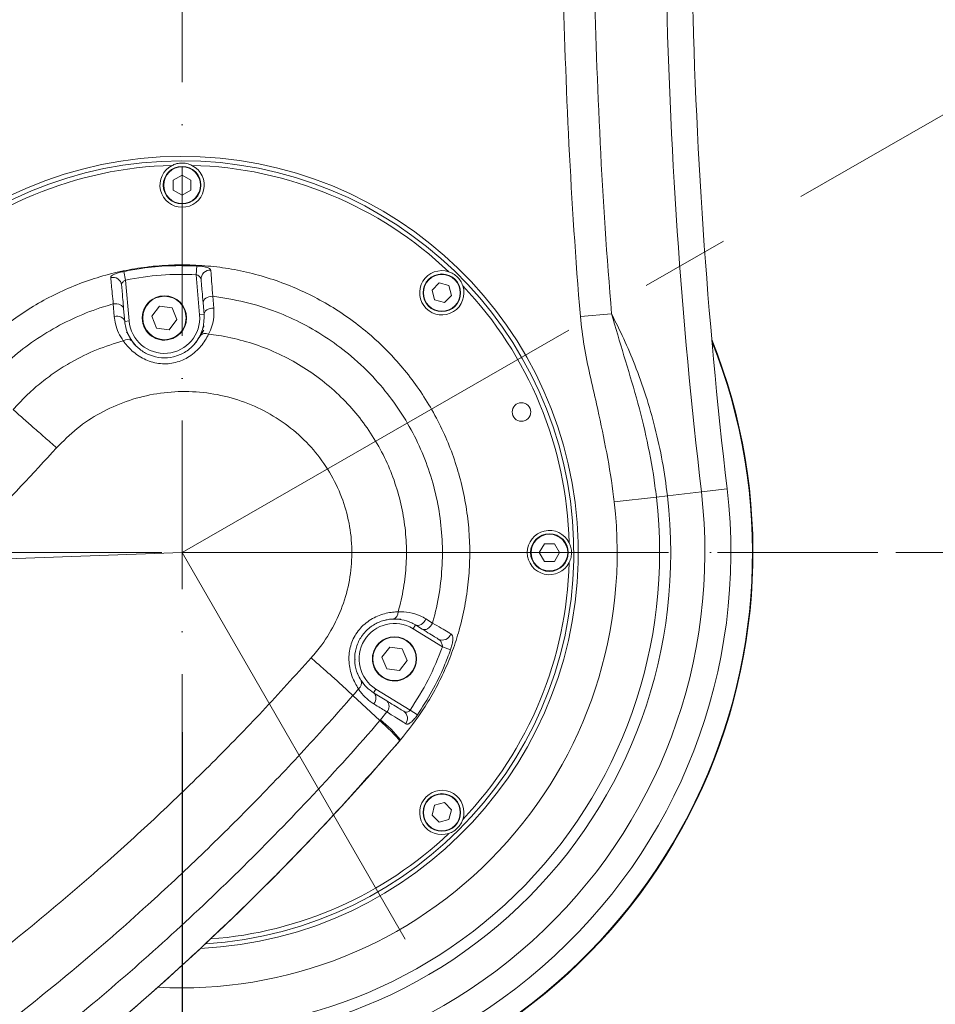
# Model space of a CAD drawing. Header units: millimetres. Extents: x 19214 to 26510, y -7957 to -532.
# Tile 127 of 150: x 22081 to 22288, y -2920 to -2697. Entities that reach past the tile are written whole.
import ezdxf

# ---------------------------------------------------------------- set-up
doc = ezdxf.new("R2010")
doc.units = ezdxf.units.MM
doc.header["$LTSCALE"] = 0.3175
doc.linetypes.add('ACAD_ISO10W100', pattern=[18, 12, -3, 0, -3])
doc.linetypes.add('CENTER', pattern=[50.8, 31.75, -6.35, 6.35, -6.35])
for name, color, linetype, lineweight in [('1轮廓实线层', 7, 'Continuous', 18), ('7标注层', 4, 'Continuous', 13), ('cen', 2, 'CENTER', 18), ('中心线', 4, 'ACAD_ISO10W100', 20)]:
    doc.layers.add(name, color=color, linetype=linetype, lineweight=lineweight)
doc.styles.add('标准汉字', font='gbenor.shx', dxfattribs={"bigfont": 'gbcbig.shx'})
doc.dimstyles.new('M1：18', dxfattribs={"dimscale": 18, "dimtxt": 3.5, "dimasz": 2.5, "dimexe": 2, "dimexo": 0, "dimgap": 1.5, "dimtad": 1, "dimdec": 1, "dimdsep": 46, "dimtxsty": '标准汉字', "dimcen": 5, "dimdle": 5, "dimclrd": 1, "dimclre": 1, "dimclrt": 256, "dimadec": 4, "dimazin": 2, "dimtfac": 1, "dimtdec": 1, "dimtmove": 0, "dimatfit": 3, "dimfxl": 1, "dimtolj": 1, "dimarcsym": 0})

# ---------------------------------------------------------------- blocks, each defined once
blk = doc.blocks.new('*D23')
at = {"layer": '7标注层', "color": 1, "lineweight": -2, "ltscale": 10, "transparency": 16777216}
for p, q in [((22118.02, -2008.55), (22118.02, -1561.34)), ((22311.04, -2053.51), (22636.23, -1996.17))]:
    blk.add_line(p, q, dxfattribs=at)
blk.add_arc((22118.02, -2087.55), 490.21, 15.2614, 84.7386, dxfattribs=at)
at = {"layer": '7标注层', "color": 1, "transparency": 16777216}
for points in [[(22163.31, -1591.91), (22162.62, -1606.89), (22118.02, -1597.34)], [(22583.62, -1960.15), (22598.26, -1956.87), (22600.78, -2002.42)]]:
    blk.add_solid(points, dxfattribs=at)
at = {"layer": 'Defpoints', "color": 0, "transparency": 16777216}
for p in [(22511.23, -1794.81), (22118.02, -2008.55), (22311.04, -2053.51), (22118.02, -2087.55), (22118.02, -2883.07)]:
    blk.add_point(p, dxfattribs=at)
at = {"layer": '7标注层', "transparency": 16777216, "insert": (22291.37, -1566.94), "char_height": 63, "attachment_point": 5, "rotation": 341.5828, "style": '标准汉字'}
blk.add_mtext('\\A1;80%%d', dxfattribs=at)
blk = doc.blocks.new('*D24')
at = {"layer": '7标注层', "color": 1, "lineweight": -2, "ltscale": 10, "transparency": 16777216}
for p, q in [((22118.02, -2008.55), (22118.02, -1561.67)), ((21984.33, -2246.86), (21779.99, -2490.39))]:
    blk.add_line(p, q, dxfattribs=at)
blk.add_arc((22118.02, -2087.55), 489.88, 95.265, 224.735, dxfattribs=at)
at = {"layer": '7标注层', "color": 1, "transparency": 16777216}
for points in [[(22073.41, -1607.23), (22072.72, -1592.25), (22118.02, -1597.67)], [(21764.94, -2437.85), (21775.1, -2426.82), (21803.13, -2462.81)]]:
    blk.add_solid(points, dxfattribs=at)
at = {"layer": 'Defpoints', "color": 0, "transparency": 16777216}
for p in [(21761.69, -1751.37), (22118.02, -2008.55), (22118.02, -2087.55), (21984.33, -2246.86), (22118.02, -2883.07)]:
    blk.add_point(p, dxfattribs=at)
at = {"layer": '7标注层', "transparency": 16777216, "insert": (21669.01, -1741.31), "char_height": 63, "attachment_point": 5, "rotation": 52.3635, "style": '标准汉字'}
blk.add_mtext('\\A1;140%%d', dxfattribs=at)
blk = doc.blocks.new('*D30')
at = {"layer": '7标注层', "color": 1, "lineweight": -2, "ltscale": 10, "transparency": 16777216}
for p, q in [((22118.02, -1312.58), (24046.52, -1312.58)), ((24010.52, -1357.58), (24010.52, -2772.55)), ((23623.2, -2817.55), (24046.52, -2817.55))]:
    blk.add_line(p, q, dxfattribs=at)
at = {"layer": '7标注层', "color": 1, "transparency": 16777216}
for points in [[(24018.02, -1357.58), (24003.02, -1357.58), (24010.52, -1312.58)], [(24003.02, -2772.55), (24018.02, -2772.55), (24010.52, -2817.55)]]:
    blk.add_solid(points, dxfattribs=at)
at = {"layer": 'Defpoints', "color": 0, "transparency": 16777216}
for p in [(22118.02, -1312.58), (23623.2, -2817.55), (24010.52, -2817.55)]:
    blk.add_point(p, dxfattribs=at)
at = {"layer": '7标注层', "transparency": 16777216, "insert": (23952.02, -2065.06), "char_height": 63, "attachment_point": 5, "rotation": 90, "style": '标准汉字'}
blk.add_mtext('\\A1;1505', dxfattribs=at)
blk = doc.blocks.new('*D31')
at = {"layer": '7标注层', "color": 1, "lineweight": -2, "ltscale": 10, "transparency": 16777216}
for p, q in [((22081.32, -2495.37), (23782.94, -2495.37)), ((23746.94, -2540.37), (23746.94, -2772.55)), ((23622.99, -2817.55), (23782.94, -2817.55))]:
    blk.add_line(p, q, dxfattribs=at)
at = {"layer": '7标注层', "color": 1, "transparency": 16777216}
for points in [[(23754.44, -2540.37), (23739.44, -2540.37), (23746.94, -2495.37)], [(23739.44, -2772.55), (23754.44, -2772.55), (23746.94, -2817.55)]]:
    blk.add_solid(points, dxfattribs=at)
at = {"layer": 'Defpoints', "color": 0, "transparency": 16777216}
for p in [(22081.32, -2495.37), (23622.99, -2817.55), (23746.94, -2817.55)]:
    blk.add_point(p, dxfattribs=at)
at = {"layer": '7标注层', "transparency": 16777216, "insert": (23688.44, -2656.46), "char_height": 63, "attachment_point": 5, "rotation": 90, "style": '标准汉字'}
blk.add_mtext('\\A1;322.2', dxfattribs=at)
blk = doc.blocks.new('*D32')
at = {"layer": '7标注层', "color": 1, "lineweight": -2, "ltscale": 10, "transparency": 16777216}
for p, q in [((21388.46, -2067.84), (23907.11, -2067.84)), ((23871.11, -2112.84), (23871.11, -2772.49)), ((23622.99, -2817.49), (23907.11, -2817.49))]:
    blk.add_line(p, q, dxfattribs=at)
at = {"layer": '7标注层', "color": 1, "transparency": 16777216}
for points in [[(23878.61, -2112.84), (23863.61, -2112.84), (23871.11, -2067.84)], [(23863.61, -2772.49), (23878.61, -2772.49), (23871.11, -2817.49)]]:
    blk.add_solid(points, dxfattribs=at)
at = {"layer": 'Defpoints', "color": 0, "transparency": 16777216}
for p in [(21388.46, -2067.84), (23622.99, -2817.49), (23871.11, -2817.49)]:
    blk.add_point(p, dxfattribs=at)
at = {"layer": '7标注层', "transparency": 16777216, "insert": (23812.61, -2442.66), "char_height": 63, "attachment_point": 5, "rotation": 90, "style": '标准汉字'}
blk.add_mtext('\\A1;749.7', dxfattribs=at)
blk = doc.blocks.new('*D34')
at = {"layer": '7标注层', "color": 1, "lineweight": -2, "ltscale": 10, "transparency": 16777216}
for p, q in [((23623.2, -2817.55), (23907.11, -2817.55)), ((23871.11, -2862.55), (23871.11, -3845.44)), ((21845.28, -3890.44), (23907.11, -3890.44))]:
    blk.add_line(p, q, dxfattribs=at)
at = {"layer": '7标注层', "color": 1, "transparency": 16777216}
for points in [[(23878.61, -2862.55), (23863.61, -2862.55), (23871.11, -2817.55)], [(23863.61, -3845.44), (23878.61, -3845.44), (23871.11, -3890.44)]]:
    blk.add_solid(points, dxfattribs=at)
at = {"layer": 'Defpoints', "color": 0, "transparency": 16777216}
for p in [(23623.2, -2817.55), (21845.28, -3890.44), (23871.11, -3890.44)]:
    blk.add_point(p, dxfattribs=at)
at = {"layer": '7标注层', "transparency": 16777216, "insert": (23812.61, -3353.99), "char_height": 63, "attachment_point": 5, "rotation": 90, "style": '标准汉字'}
blk.add_mtext('\\A1;1072.9', dxfattribs=at)
blk = doc.blocks.new('*D39')
at = {"layer": '7标注层', "color": 1, "lineweight": -2, "ltscale": 10, "transparency": 16777216}
for p, q in [((22118.02, -2858.07), (22118.02, -3418.87)), ((21908.02, -3320.54), (21908.02, -3418.87)), ((21953.02, -3382.87), (22073.02, -3382.87))]:
    blk.add_line(p, q, dxfattribs=at)
at = {"layer": '7标注层', "color": 1, "transparency": 16777216}
for points in [[(21953.02, -3375.37), (21953.02, -3390.37), (21908.02, -3382.87)], [(22073.02, -3390.37), (22073.02, -3375.37), (22118.02, -3382.87)]]:
    blk.add_solid(points, dxfattribs=at)
at = {"layer": 'Defpoints', "color": 0, "transparency": 16777216}
for p in [(22118.02, -2858.07), (21908.02, -3320.54), (22118.02, -3382.87)]:
    blk.add_point(p, dxfattribs=at)
at = {"layer": '7标注层', "transparency": 16777216, "insert": (22013.02, -3324.37), "char_height": 63, "attachment_point": 5, "style": '标准汉字'}
blk.add_mtext('\\A1;210', dxfattribs=at)
blk = doc.blocks.new('*D43')
at = {"layer": '7标注层', "color": 1, "lineweight": -2, "ltscale": 10, "transparency": 16777216}
for p, q in [((23623.2, -2817.55), (23623.2, -4496.46)), ((21908.16, -3278.79), (21908.16, -4496.46)), ((21953.16, -4460.46), (23578.2, -4460.46))]:
    blk.add_line(p, q, dxfattribs=at)
at = {"layer": '7标注层', "color": 1, "transparency": 16777216}
for points in [[(21953.16, -4452.96), (21953.16, -4467.96), (21908.16, -4460.46)], [(23578.2, -4467.96), (23578.2, -4452.96), (23623.2, -4460.46)]]:
    blk.add_solid(points, dxfattribs=at)
at = {"layer": 'Defpoints', "color": 0, "transparency": 16777216}
for p in [(23623.2, -2817.55), (21908.16, -3278.79), (23623.2, -4460.46)]:
    blk.add_point(p, dxfattribs=at)
at = {"layer": '7标注层', "transparency": 16777216, "insert": (22765.68, -4401.96), "char_height": 63, "attachment_point": 5, "style": '标准汉字'}
blk.add_mtext('\\A1;1715', dxfattribs=at)

msp = doc.modelspace()

# ---------------------------------------------------------------- linework, layer by layer
at = {"layer": '1轮廓实线层', "ltscale": 10}
for p, q in [((22118.016, -2732.257), (22116.033, -2733.402)), ((22119.999, -2733.402), (22118.016, -2732.257)), ((22116.033, -2733.402), (22116.033, -2735.692)), ((22119.999, -2735.692), (22119.999, -2733.402)), ((22116.033, -2735.692), (22118.016, -2736.837)), ((22118.016, -2736.837), (22119.999, -2735.692)), ((22121.321, -2752.793), (22121.216, -2754.774)), ((22104.86, -2754.036), (22105.261, -2755.981)), ((22121.988, -2763.871), (22121.216, -2754.774)), ((22105.261, -2755.981), (22106.045, -2765.223)), ((22176.113, -2756.645), (22174.494, -2758.265)), ((22178.325, -2757.238), (22176.113, -2756.645)), ((22178.918, -2759.45), (22178.325, -2757.238)), ((22124.937, -2759.652), (22125.174, -2762.301)), ((22174.494, -2758.265), (22175.087, -2760.476)), ((22177.299, -2761.069), (22178.918, -2759.45)), ((22102.693, -2764.198), (22102.466, -2761.376)), ((22112.924, -2761.904), (22111.181, -2764.171)), ((22115.759, -2762.28), (22112.924, -2761.904)), ((22116.851, -2764.923), (22115.759, -2762.28)), ((22122.984, -2763.787), (22122.76, -2761.139)), ((22175.087, -2760.476), (22177.299, -2761.069)), ((22104.81, -2762.489), (22105.048, -2765.307)), ((22111.181, -2764.171), (22112.273, -2766.815)), ((22122.984, -2763.787), (22121.988, -2763.871)), ((22215.058, -2763.614), (22208.011, -2764.193)), ((22105.048, -2765.307), (22106.045, -2765.223)), ((22115.108, -2767.19), (22116.851, -2764.923)), ((22112.273, -2766.815), (22115.108, -2767.19)), ((22122.962, -2767.29), (22121.848, -2768.982)), ((22122.636, -2767.136), (22122.687, -2766.959)), ((22227.695, -2804.693), (22235.355, -2803.795)), ((22235.355, -2803.795), (22241.173, -2803.113)), ((22225.189, -2804.987), (22215.66, -2806.104)), ((22227.695, -2804.693), (22225.189, -2804.987)), ((22199.871, -2815.564), (22198.726, -2817.547)), ((22202.161, -2815.564), (22199.871, -2815.564)), ((22203.306, -2817.547), (22202.161, -2815.564)), ((22198.726, -2817.547), (22199.871, -2819.53)), ((22202.161, -2819.53), (22203.306, -2817.547)), ((22199.871, -2819.53), (22202.161, -2819.53)), ((22173.116, -2832.522), (22174.616, -2833.457)), ((22170.208, -2834.733), (22170.732, -2833.881)), ((22176.849, -2838.818), (22170.208, -2834.733)), ((22172.235, -2834.806), (22170.732, -2833.881)), ((22164.924, -2838.904), (22163.181, -2841.171)), ((22167.759, -2839.28), (22164.924, -2838.904)), ((22168.851, -2841.923), (22167.759, -2839.28)), ((22176.849, -2838.818), (22178.686, -2839.475)), ((22157.028, -2841.809), (22157.138, -2841.628)), ((22163.181, -2841.171), (22164.273, -2843.815)), ((22167.108, -2844.19), (22168.851, -2841.923)), ((22164.273, -2843.815), (22167.108, -2844.19)), ((22161.825, -2848.361), (22161.301, -2849.213)), ((22161.825, -2848.361), (22169.561, -2853.12)), ((22162.706, -2855.497), (22156.62, -2849.82)), ((22161.301, -2849.213), (22164.264, -2851.036)), ((22169.561, -2853.12), (22171.179, -2854.225)), ((22162.868, -2855.308), (22164.317, -2853.546)), ((22175.087, -2874.618), (22174.494, -2876.83)), ((22177.299, -2874.025), (22175.087, -2874.618)), ((22178.918, -2875.644), (22177.299, -2874.025)), ((22178.325, -2877.856), (22178.918, -2875.644)), ((22174.494, -2876.83), (22176.113, -2878.449)), ((22176.113, -2878.449), (22178.325, -2877.856))]:
    msp.add_line(p, q, dxfattribs=at)
at = {"layer": '1轮廓实线层', "lineweight": 20, "ltscale": 10}
for points in [[(22124.937, -2759.652), (22124.509, -2759.677), (22124.092, -2759.761), (22123.706, -2759.901), (22123.367, -2760.09), (22123.093, -2760.319), (22122.895, -2760.579), (22122.782, -2760.856), (22122.76, -2761.139)], [(22104.81, -2762.489), (22104.742, -2762.217), (22104.588, -2761.965), (22104.356, -2761.744), (22104.055, -2761.564), (22103.699, -2761.432), (22103.303, -2761.355), (22102.886, -2761.336), (22102.466, -2761.376)], [(22105.048, -2765.307), (22104.98, -2765.035), (22104.826, -2764.783), (22104.592, -2764.562), (22104.289, -2764.381), (22103.931, -2764.25), (22103.534, -2764.174), (22103.115, -2764.157), (22102.693, -2764.198)], [(22122.984, -2763.787), (22123.007, -2763.503), (22123.12, -2763.225), (22123.32, -2762.965), (22123.597, -2762.736), (22123.937, -2762.547), (22124.326, -2762.408), (22124.745, -2762.324), (22125.174, -2762.301)], [(22105.806, -2768.233), (22106.723, -2769.82), (22107.62, -2770.878)], [(22166.809, -2832.582), (22165.013, -2832.603), (22163.716, -2832.846)], [(22173.116, -2832.522), (22172.908, -2832.913), (22172.646, -2833.267), (22172.341, -2833.568), (22172.008, -2833.8), (22171.664, -2833.953), (22171.326, -2834.019), (22171.01, -2833.995), (22170.732, -2833.881)], [(22174.616, -2833.457), (22174.408, -2833.846), (22174.145, -2834.198), (22173.841, -2834.497), (22173.508, -2834.728), (22173.165, -2834.88), (22172.828, -2834.945), (22172.513, -2834.92), (22172.235, -2834.806)], [(22161.346, -2851.734), (22161.55, -2851.381), (22161.7, -2851.009), (22161.79, -2850.633), (22161.816, -2850.269), (22161.777, -2849.932), (22161.675, -2849.636), (22161.514, -2849.393), (22161.301, -2849.213)]]:
    msp.add_lwpolyline(points, dxfattribs=at)
at = {"layer": '1轮廓实线层', "ltscale": 10}
for centre, radius in [((22118.016, -2734.547), 4.25), ((22118.016, -2734.547), 4.15), ((22176.706, -2758.857), 4.25), ((22176.706, -2758.857), 4.15), ((22114.016, -2764.547), 5), ((22114.016, -2764.547), 4.9), ((22194.698, -2785.784), 2.1), ((22201.016, -2817.547), 4.25), ((22201.016, -2817.547), 4.15), ((22166.016, -2841.547), 5), ((22166.016, -2841.547), 4.9), ((22176.706, -2876.237), 4.25), ((22176.706, -2876.237), 4.15)]:
    msp.add_circle(centre, radius, dxfattribs=at)
at = {"layer": '1轮廓实线层', "lineweight": 20, "ltscale": 10}
for centre, radius, start, end in [((21662.086, -2539.547), 439.142, 333.90658, 8.7155), ((21662.086, -2539.547), 432.071, 333.90658, 8.7155), ((23433.016, -2663.433), 1229.142, 181.069311, 184.702144), ((23433.016, -2663.433), 1222.071, 181.069311, 184.702144), ((23433.016, -2663.433), 1205.858, 181.069311, 186.684381), ((23433.016, -2663.433), 1200, 181.069311, 186.684381), ((22118.016, -2817.547), 89.5, 272.65177, 179.09751), ((22118.016, -2817.547), 88.5, 273.41928, 178.49471), ((22118.016, -2817.547), 87.5, 91.46534, 133.53466), ((22118.016, -2734.547), 5, 116.58427, 63.41573), ((22118.016, -2817.547), 87.5, 46.46534, 88.53466), ((22102.393, -2757.34), 1.974, 6.37523, 105.01742), ((22124.281, -2755.734), 1.974, 83.45787, 183.12859), ((22176.706, -2758.857), 5, 71.58427, 18.41573), ((22176.706, -2758.857), 4.25, 135, 225), ((22176.706, -2758.857), 4.25, 225, 45), ((22118.016, -2817.547), 87.5, 1.46534, 43.53466), ((22114.016, -2764.547), 5, 112.44828, 180), ((22114.016, -2764.547), 8, 184.8458, 4.8458), ((22114.016, -2764.547), 5, 180, 292.44828), ((22114.016, -2764.547), 9, 317.51684, 338.84106), ((22123.281, -2769.605), 1.584, 62.47011, 141.30284), ((22105.652, -2770.955), 1.565, 47.54278, 125.79652), ((22118.016, -2817.547), 128.873, 283.30449, 21.71252), ((22118.016, -2817.547), 129, 283.30229, 21.90031), ((22118.016, -2817.547), 124, 255.30611, 6.68438), ((22118.016, -2817.547), 118.142, 257.44833, 6.68438), ((22118.016, -2817.547), 110.429, 260.63561, 6.68438), ((22118.016, -2817.547), 107.906, 261.78715, 6.68438), ((22118.016, -2817.547), 98.312, 266.80489, 6.68438), ((22201.016, -2817.547), 5, 26.58427, 333.41573), ((22201.016, -2817.547), 4.25, 90, 180), ((22201.016, -2817.547), 4.25, 180, 0), ((22118.016, -2817.547), 87.5, 316.46534, 358.53466), ((22165.244, -2830.984), 1.614, 283.17535, 2.70873), ((22166.016, -2841.547), 8, 58.40246, 238.40246), ((22166.016, -2841.547), 5, 112.44828, 180), ((22176.845, -2835.339), 1.965, 241.78647, 343.71985), ((22166.016, -2841.547), 5, 180, 292.44828), ((22166.016, -2841.547), 9, 198.11967, 222.38319), ((22156.997, -2847.015), 1.571, 303.84022, 22.02795), ((22162.979, -2852.319), 1.816, 317.47301, 44.96553), ((22167.01, -2855.01), 1.948, 321.75233, 56.04217), ((22145.244, -2877.286), 28.172, 38.24496, 51.2743), ((21726.987, -2482.404), 580, 298.783099, 319.346262), ((22176.706, -2876.237), 5, 341.58427, 288.41573), ((22118.016, -2817.547), 87.5, 274.21296, 313.53466)]:
    msp.add_arc(centre, radius, start, end, dxfattribs=at)
at = {"layer": '1轮廓实线层', "ltscale": 10}
for points, knots in [([(22120.254, -2730.076), (22119.869, -2729.915), (22119.098, -2729.594), (22117.772, -2729.501), (22116.633, -2729.697), (22116.029, -2729.965), (22115.779, -2730.076)], [0, 0, 0, 0, 35748.9064695, 71649.8908275, 105271.7756924, 129025.8557525, 129025.8557525, 129025.8557525, 129025.8557525]), ([(22068.727, -2775.173), (22070.28, -2773.475), (22073.403, -2770.059), (22078.353, -2765.935), (22083.221, -2762.555), (22087.948, -2759.833), (22092.934, -2757.496), (22098.103, -2755.591), (22103.365, -2754.144), (22108.731, -2753.135), (22114.215, -2752.58), (22119.729, -2752.492), (22125.179, -2752.868), (22130.581, -2753.694), (22135.945, -2754.987), (22141.179, -2756.731), (22146.197, -2758.891), (22151.019, -2761.459), (22155.651, -2764.454), (22160.824, -2768.462), (22165.502, -2772.977), (22169.626, -2777.911), (22172.765, -2782.367), (22175.541, -2787.116), (22177.906, -2792.085), (22179.823, -2797.186), (22181.313, -2802.428), (22182.365, -2807.829), (22182.955, -2813.302), (22183.079, -2818.756), (22182.752, -2824.204), (22181.958, -2829.658), (22180.745, -2834.843), (22179.193, -2839.686), (22177.362, -2844.217), (22175.171, -2848.624), (22172.021, -2853.991), (22169.181, -2857.566), (22167.37, -2859.847)], [0, 0, 0, 0, 34675.1003928, 69748.4777443, 96874.724928, 124000.9635031, 151913.8142409, 179826.6567671, 206980.9218049, 234135.185007, 262079.0460596, 290022.9133578, 317205.7341389, 344388.5665118, 372362.8044568, 400337.0567357, 427515.0505513, 454693.0534658, 482660.879203, 510628.7073871, 553324.5669373, 580435.7284746, 607546.8784027, 635442.4166953, 663337.9379738, 690444.1763345, 717550.400723, 745442.041366, 773333.6725348, 800479.2617482, 827624.8525256, 855559.8365003, 883494.8293011, 907850.6196463, 932206.4188517, 957125.8908546, 982045.3732338, 1025910.327779, 1025910.327779, 1025910.327779, 1025910.327779]), ([(22104.86, -2754.036), (22106.171, -2753.791), (22109.529, -2753.165), (22115.036, -2752.642), (22119.22, -2752.742), (22121.321, -2752.793)], [0, 0, 0, 0, 24783.2981833, 63447.570407, 102480.1272166, 102480.1272166, 102480.1272166, 102480.1272166]), ([(22121.321, -2752.793), (22121.492, -2752.803), (22122.03, -2752.837), (22122.909, -2752.944), (22123.773, -2753.144), (22124.37, -2753.42), (22124.46, -2753.655), (22124.506, -2753.774)], [0, 0, 0, 0, 15716.3287536, 49472.2033415, 84798.9866746, 121539.6431039, 158831.5364726, 158831.5364726, 158831.5364726, 158831.5364726]), ([(22101.881, -2755.433), (22101.888, -2755.361), (22101.907, -2755.176), (22102.242, -2754.878), (22102.912, -2754.561), (22103.818, -2754.27), (22104.514, -2754.113), (22104.86, -2754.036)], [0, 0, 0, 0, 23177.1343858, 58848.965307, 93108.4758034, 126113.9197944, 158623.606737, 158623.606737, 158623.606737, 158623.606737]), ([(22102.466, -2761.376), (22102.388, -2760.585), (22102.228, -2758.979), (22102.021, -2756.86), (22101.931, -2755.948), (22101.881, -2755.433)], [0, 0, 0, 0, 30452.7880779, 61782.3881972, 102430.3517329, 102430.3517329, 102430.3517329, 102430.3517329]), ([(22121.216, -2754.774), (22118.56, -2754.719), (22113.203, -2754.607), (22107.923, -2755.52), (22105.261, -2755.981)], [0, 0, 0, 0, 36051.6136345, 72702.7458268, 72702.7458268, 72702.7458268, 72702.7458268]), ([(22122.311, -2755.842), (22122.29, -2755.733), (22122.249, -2755.52), (22122.042, -2755.237), (22121.75, -2755.006), (22121.456, -2754.857), (22121.273, -2754.793), (22121.216, -2754.774)], [0, 0, 0, 0, 38881.3804346, 76481.6485777, 111680.5757081, 144193.8789897, 158823.2360763, 158823.2360763, 158823.2360763, 158823.2360763]), ([(22124.506, -2753.774), (22124.535, -2754.154), (22124.594, -2754.926), (22124.736, -2756.854), (22124.865, -2758.654), (22124.937, -2759.652)], [0, 0, 0, 0, 30998.3435058, 62895.7849007, 102585.681887, 102585.681887, 102585.681887, 102585.681887]), ([(22181.45, -2757.278), (22181.291, -2756.892), (22180.974, -2756.119), (22180.102, -2755.116), (22179.158, -2754.45), (22178.541, -2754.212), (22178.286, -2754.113)], [0, 0, 0, 0, 35873.5322604, 71899.6725744, 105638.7681293, 129475.6583032, 129475.6583032, 129475.6583032, 129475.6583032]), ([(22105.261, -2755.981), (22105.152, -2756.037), (22104.926, -2756.153), (22104.648, -2756.379), (22104.445, -2756.638), (22104.351, -2756.892), (22104.354, -2757.056), (22104.354, -2757.121)], [0, 0, 0, 0, 30766.1793137, 63102.0073492, 97577.6260893, 134372.0328012, 158642.4317341, 158642.4317341, 158642.4317341, 158642.4317341]), ([(22104.354, -2757.121), (22104.394, -2757.586), (22104.463, -2758.399), (22104.624, -2760.305), (22104.747, -2761.754), (22104.81, -2762.489)], [0, 0, 0, 0, 40637.9045845, 71099.8040466, 102444.549394, 102444.549394, 102444.549394, 102444.549394]), ([(22122.76, -2761.139), (22122.683, -2760.239), (22122.548, -2758.638), (22122.4, -2756.894), (22122.341, -2756.196), (22122.311, -2755.842)], [0, 0, 0, 0, 39698.5317782, 70682.7435379, 102566.9254525, 102566.9254525, 102566.9254525, 102566.9254525]), ([(22174.616, -2833.457), (22174.646, -2833.353), (22175.267, -2831.164), (22176.215, -2826.808), (22176.893, -2820.326), (22176.848, -2813.808), (22176.055, -2807.342), (22174.553, -2801.005), (22172.356, -2794.865), (22169.465, -2789.01), (22165.942, -2783.504), (22161.596, -2778.135), (22156.612, -2773.32), (22151.058, -2769.136), (22145.371, -2765.769), (22139.095, -2762.955), (22132.271, -2760.773), (22127.382, -2760.025), (22124.937, -2759.652)], [0, 0, 0, 0, 1506.9162581, 31493.3154852, 61575.369943, 91561.5178216, 121523.8084505, 151581.7313044, 181544.6130278, 211630.6512372, 241812.6213654, 271899.7513884, 307115.1351832, 337529.231125, 368040.3821257, 398455.3426176, 432659.0916233, 466863.039798, 466863.039798, 466863.039798, 466863.039798]), ([(22102.466, -2761.376), (22101.724, -2761.59), (22098.865, -2762.412), (22094.016, -2764.281), (22088.123, -2767.308), (22082.701, -2770.914), (22077.808, -2775.017), (22074.906, -2778.028), (22073.541, -2779.606), (22073.541, -2779.606)], [0, 0, 0, 0, 12346.3968943, 47543.8510463, 82852.8178995, 118049.4083222, 151404.3460387, 184758.962462, 184759.2821548, 184759.2821548, 184759.2821548, 184759.2821548]), ([(22104.737, -2769.686), (22104.356, -2769.096), (22103.585, -2767.903), (22102.933, -2766.038), (22102.767, -2764.768), (22102.693, -2764.198)], [0, 0, 0, 0, 35885.5668639, 72593.5787317, 102426.0843824, 102426.0843824, 102426.0843824, 102426.0843824]), ([(22122.044, -2768.615), (22122.261, -2768.135), (22122.954, -2766.599), (22122.972, -2764.932), (22122.984, -2763.787)], [0, 0, 0, 0, 22731.9184078, 72744.7321679, 72744.7321679, 72744.7321679, 72744.7321679]), ([(22125.174, -2762.301), (22125.196, -2762.992), (22125.24, -2764.389), (22124.834, -2766.38), (22124.277, -2767.615), (22124.013, -2768.201)], [0, 0, 0, 0, 34867.4988064, 70489.6581202, 102569.1348293, 102569.1348293, 102569.1348293, 102569.1348293]), ([(22215.66, -2806.104), (22215.564, -2805.31), (22215.061, -2801.19), (22213.796, -2793.789), (22211.922, -2785.046), (22210.17, -2777.42), (22208.771, -2770.855), (22208.264, -2766.412), (22208.011, -2764.193)], [0, 0, 0, 0, 10470.9071949, 54362.7904712, 98272.6758552, 127574.4820499, 156870.6377368, 186106.5111977, 186106.5111977, 186106.5111977, 186106.5111977]), ([(22215.058, -2763.614), (22215.994, -2765.478), (22217.87, -2769.215), (22220.467, -2775.39), (22222.858, -2782.07), (22224.945, -2789.349), (22226.629, -2796.903), (22227.339, -2802.096), (22227.695, -2804.693)], [0, 0, 0, 0, 28064.5129454, 56268.0587171, 88196.6979015, 120121.8568842, 153162.4562277, 186201.3977329, 186201.3977329, 186201.3977329, 186201.3977329]), ([(22215.058, -2763.614), (22215.985, -2766.768), (22217.839, -2773.079), (22220.779, -2782.609), (22223.214, -2792.402), (22224.564, -2799.923), (22225.085, -2804.144), (22225.189, -2804.987)], [0, 0, 0, 0, 37201.4634598, 74435.029698, 112159.6544644, 150131.6737394, 159602.0548266, 159602.0548266, 159602.0548266, 159602.0548266]), ([(22105.048, -2765.307), (22105.111, -2765.773), (22105.248, -2766.8), (22105.773, -2768.323), (22106.395, -2769.305), (22106.709, -2769.8)], [0, 0, 0, 0, 29869.3224256, 65843.3912257, 102439.5185643, 102439.5185643, 102439.5185643, 102439.5185643]), ([(22123.005, -2766.336), (22122.978, -2766.37), (22122.923, -2766.44), (22122.803, -2766.635), (22122.728, -2766.813), (22122.688, -2766.956), (22122.687, -2766.959)], [0, 0, 0, 0, 23794.578231, 49177.629366, 127415.7917595, 128986.7188378, 128986.7188378, 128986.7188378, 128986.7188378]), ([(22124.013, -2768.201), (22123.509, -2769.117), (22122.759, -2770.482), (22121.104, -2772.183), (22119.278, -2773.587), (22116.593, -2774.784), (22113.087, -2775.056), (22109.691, -2774.125), (22106.858, -2772.267), (22105.404, -2770.643), (22104.811, -2769.791), (22104.737, -2769.686)], [0, 0, 0, 0, 41096.4431419, 61259.4265736, 81409.1876407, 117738.8860589, 153770.7632164, 190830.2065247, 228205.9461019, 265728.790916, 271026.8537135, 271026.8537135, 271026.8537135, 271026.8537135]), ([(22105.806, -2768.233), (22105.805, -2768.231), (22105.743, -2768.095), (22105.642, -2767.932), (22105.515, -2767.777), (22105.473, -2767.737), (22105.463, -2767.728)], [0, 0, 0, 0, 1803.2105278, 91609.9750021, 120746.2638052, 128843.2746011, 128843.2746011, 128843.2746011, 128843.2746011]), ([(22106.709, -2769.8), (22106.765, -2769.877), (22107.214, -2770.489), (22108.334, -2771.67), (22110.601, -2773.022), (22113.315, -2773.665), (22116.109, -2773.444), (22118.721, -2772.387), (22120.876, -2770.596), (22121.65, -2769.284), (22122.044, -2768.615)], [0, 0, 0, 0, 4801.8834027, 38225.5583014, 71082.4313207, 104071.3337233, 136518.3935588, 168944.8743906, 204388.0163157, 241211.2260361, 241211.2260361, 241211.2260361, 241211.2260361]), ([(22124.013, -2768.201), (22124.758, -2768.295), (22127.4, -2768.629), (22131.885, -2769.619), (22137.335, -2771.449), (22142.533, -2773.873), (22147.404, -2776.871), (22151.898, -2780.383), (22155.954, -2784.359), (22159.506, -2788.759), (22162.532, -2793.507), (22164.995, -2798.541), (22166.849, -2803.801), (22168.099, -2809.207), (22168.739, -2814.691), (22168.733, -2820.179), (22168.17, -2825.615), (22167.294, -2829.145), (22166.856, -2830.908)], [0, 0, 0, 0, 12173.4469584, 43137.599287, 74200.0845301, 105162.8643544, 135882.5521572, 166700.3098239, 197417.7440481, 227734.9206656, 258149.4351233, 288464.3498394, 318330.57551, 348292.7112748, 378157.8304916, 407539.8109717, 437014.3237143, 466396.9917159, 466396.9917159, 466396.9917159, 466396.9917159]), ([(22079.842, -2785.237), (22079.842, -2785.237), (22080.764, -2784.18), (22082.7, -2782.144), (22085.878, -2779.315), (22089.317, -2776.74), (22093.555, -2774.107), (22098.659, -2771.58), (22102.701, -2770.32), (22104.737, -2769.686)], [0, 0, 0, 0, 0.3722804, 26117.3485693, 52234.5494525, 79117.8789511, 106001.4382304, 145045.8236863, 184700.2889993, 184700.2889993, 184700.2889993, 184700.2889993]), ([(22147.177, -2841.337), (22148, -2840.362), (22150.131, -2837.836), (22152.865, -2833.219), (22155.11, -2827.54), (22156.312, -2821.551), (22156.492, -2815.432), (22155.579, -2809.354), (22153.631, -2803.466), (22150.654, -2797.983), (22146.753, -2793.023), (22142.024, -2788.793), (22136.613, -2785.37), (22130.678, -2782.903), (22124.397, -2781.42), (22117.952, -2780.998), (22111.536, -2781.607), (22105.318, -2783.255), (22099.491, -2785.872), (22094.138, -2789.365), (22091.157, -2792.364), (22089.667, -2793.864)], [0, 0, 0, 0, 18080.1437629, 46857.2178636, 75629.8814956, 104316.4278226, 133001.4346922, 161995.9630144, 190993.0243934, 220515.4194441, 250043.0091254, 280075.835358, 310113.966518, 340473.87989, 370837.1425885, 401246.5047221, 431656.166628, 461827.851529, 491996.5597105, 521908.5792316, 551814.8719726, 551814.8719726, 551814.8719726, 551814.8719726]), ([(22089.667, -2793.864), (22088.763, -2793.079), (22086.955, -2791.509), (22084.357, -2789.235), (22081.921, -2787.09), (22080.535, -2785.854), (22079.842, -2785.237)], [0, 0, 0, 0, 32149.9441109, 64300.0196786, 96450.2267018, 128600.5651852, 128600.5651852, 128600.5651852, 128600.5651852]), ([(22089.667, -2793.864), (22084.308, -2799.683), (22073.576, -2811.338), (22058.158, -2826.08), (22044.02, -2838.593), (22031.322, -2849.064), (22018.279, -2859.097), (22005.379, -2868.343), (21992.712, -2876.824), (21980.339, -2884.587), (21967.756, -2891.981), (21954.994, -2898.977), (21942.09, -2905.609), (21933.467, -2909.661), (21929.157, -2911.687)], [0, 0, 0, 0, 40738.0113947, 81597.3888221, 109900.7148938, 138203.6963559, 166696.1017284, 195188.0460651, 220738.6809283, 246299.1969904, 271848.5887138, 297806.4425072, 323776.3787923, 349732.8830529, 349732.8830529, 349732.8830529, 349732.8830529]), ([(22205.488, -2819.785), (22205.648, -2819.4), (22205.97, -2818.629), (22206.063, -2817.303), (22205.866, -2816.164), (22205.599, -2815.56), (22205.488, -2815.31)], [0, 0, 0, 0, 35893.1893031, 71939.070282, 105696.6533066, 129546.604998, 129546.604998, 129546.604998, 129546.604998]), ([(22157.872, -2848.32), (22157.361, -2847.461), (22156.598, -2846.181), (22155.956, -2843.98), (22155.628, -2841.777), (22155.84, -2838.942), (22157.178, -2835.791), (22159.552, -2833.226), (22162.576, -2831.58), (22165.111, -2830.992), (22166.44, -2830.928), (22166.856, -2830.908)], [0, 0, 0, 0, 38638.3559158, 57646.3011429, 76642.4645524, 110616.0790389, 144525.1299897, 180201.6930826, 217120.2524924, 254418.2324484, 271451.8513743, 271451.8513743, 271451.8513743, 271451.8513743]), ([(22166.856, -2830.908), (22167.695, -2830.922), (22169.397, -2830.951), (22171.489, -2831.605), (22172.679, -2832.276), (22173.116, -2832.522)], [0, 0, 0, 0, 39118.1896502, 79430.2508032, 102770.3870083, 102770.3870083, 102770.3870083, 102770.3870083]), ([(22165.612, -2832.556), (22165.304, -2832.579), (22164.335, -2832.651), (22162.433, -2833.161), (22160.121, -2834.56), (22158.295, -2836.657), (22157.202, -2839.163), (22156.888, -2841.871), (22157.381, -2844.521), (22158.091, -2845.782), (22158.453, -2846.426)], [0, 0, 0, 0, 15464.3681641, 48650.9173522, 81294.1062388, 113313.4757593, 143880.9290807, 173996.4102433, 207155.8352122, 241677.5995835, 241677.5995835, 241677.5995835, 241677.5995835]), ([(22170.732, -2833.881), (22170.374, -2833.682), (22169.412, -2833.146), (22167.708, -2832.609), (22166.316, -2832.574), (22165.612, -2832.556)], [0, 0, 0, 0, 23302.1471045, 62582.277136, 102766.7400054, 102766.7400054, 102766.7400054, 102766.7400054]), ([(22166.809, -2832.582), (22166.812, -2832.582), (22166.952, -2832.594), (22167.132, -2832.587), (22167.312, -2832.559), (22167.36, -2832.545), (22167.366, -2832.543)], [0, 0, 0, 0, 1980.1506128, 94307.0943566, 124318.2246481, 129200.847815, 129200.847815, 129200.847815, 129200.847815]), ([(22175.916, -2837.07), (22175.741, -2836.963), (22175.209, -2836.636), (22174.048, -2835.921), (22172.845, -2835.181), (22172.235, -2834.806)], [0, 0, 0, 0, 20008.935613, 60815.7845684, 102805.1766002, 102805.1766002, 102805.1766002, 102805.1766002]), ([(22174.616, -2833.457), (22175.281, -2833.849), (22176.628, -2834.643), (22177.93, -2835.414), (22178.535, -2835.774), (22178.73, -2835.89)], [0, 0, 0, 0, 40811.5225513, 82787.371097, 102814.0861161, 102814.0861161, 102814.0861161, 102814.0861161]), ([(22176.849, -2838.818), (22176.838, -2838.675), (22176.815, -2838.374), (22176.674, -2837.946), (22176.451, -2837.546), (22176.186, -2837.254), (22175.988, -2837.119), (22175.916, -2837.07)], [0, 0, 0, 0, 29430.9466076, 61650.326384, 97575.9946274, 136868.9988031, 159176.9277088, 159176.9277088, 159176.9277088, 159176.9277088]), ([(22178.73, -2835.89), (22178.806, -2835.949), (22179.016, -2836.112), (22179.194, -2836.622), (22179.198, -2837.444), (22179.027, -2838.427), (22178.799, -2839.128), (22178.686, -2839.475)], [0, 0, 0, 0, 21271.2464019, 58744.9584288, 93820.6545821, 126754.6601435, 159201.4776563, 159201.4776563, 159201.4776563, 159201.4776563]), ([(22169.561, -2853.12), (22170.993, -2850.872), (22173.882, -2846.339), (22175.855, -2841.339), (22176.849, -2838.818)], [0, 0, 0, 0, 36134.8558722, 72867.5898438, 72867.5898438, 72867.5898438, 72867.5898438]), ([(22178.686, -2839.475), (22178.213, -2840.723), (22177, -2843.923), (22174.581, -2848.914), (22172.316, -2852.449), (22171.179, -2854.225)], [0, 0, 0, 0, 24790.6855592, 63596.5301823, 102769.8640501, 102769.8640501, 102769.8640501, 102769.8640501]), ([(21934.841, -2989.529), (21939.658, -2987.56), (21949.291, -2983.622), (21963.8, -2977.112), (21978.302, -2970.153), (21994.294, -2961.913), (22011.646, -2952.235), (22030.212, -2940.933), (22048.544, -2928.786), (22066.561, -2915.788), (22084.203, -2901.953), (22099.712, -2888.746), (22113.221, -2876.399), (22124.888, -2865.076), (22136.252, -2853.421), (22143.535, -2845.365), (22147.177, -2841.337)], [0, 0, 0, 0, 25213.6040501, 50427.7201278, 75851.593535, 101275.9989714, 134811.2805801, 168372.2288165, 201912.2087651, 236236.3668731, 270581.7748508, 304909.169242, 329762.82296, 354616.6502422, 379571.858361, 404527.2163341, 404527.2163341, 404527.2163341, 404527.2163341]), ([(22147.177, -2841.337), (22148.056, -2842.106), (22149.814, -2843.644), (22152.315, -2845.875), (22154.646, -2847.985), (22155.962, -2849.208), (22156.62, -2849.82)], [0, 0, 0, 0, 32253.2441989, 64505.9798171, 96758.2068329, 129009.9252366, 129009.9252366, 129009.9252366, 129009.9252366]), ([(22158.453, -2846.426), (22158.851, -2846.97), (22159.655, -2848.071), (22160.748, -2848.829), (22161.301, -2849.213)], [0, 0, 0, 0, 35988.7159477, 72809.1019331, 72809.1019331, 72809.1019331, 72809.1019331]), ([(22157.872, -2848.32), (22157.459, -2848.824), (22157.047, -2849.328), (22156.62, -2849.82), (22156.62, -2849.82)], [0, 0, 0, 0, 72794.3401972, 72796.5747764, 72796.5747764, 72796.5747764, 72796.5747764]), ([(22161.346, -2851.734), (22160.792, -2851.352), (22159.672, -2850.581), (22158.567, -2849.359), (22158.024, -2848.547), (22157.872, -2848.32)], [0, 0, 0, 0, 42505.2563552, 85853.9855979, 102675.7743811, 102675.7743811, 102675.7743811, 102675.7743811]), ([(22156.62, -2849.82), (22156.62, -2849.82), (22153.002, -2853.975), (22145.64, -2862.183), (22134.223, -2874.183), (22122.44, -2885.862), (22109.13, -2898.285), (22094.23, -2911.353), (22083.065, -2920.233), (22077.477, -2924.678)], [0, 0, 0, 0, 0.101476, 27986.1498088, 55972.0592248, 84067.8115976, 112163.3641804, 148338.6134453, 184581.2603381, 184581.2603381, 184581.2603381, 184581.2603381]), ([(22164.264, -2851.036), (22164.66, -2851.279), (22165.659, -2851.894), (22167.021, -2852.732), (22167.736, -2853.171), (22168.098, -2853.394)], [0, 0, 0, 0, 25086.3678442, 63346.7108168, 102717.8072729, 102717.8072729, 102717.8072729, 102717.8072729]), ([(22164.317, -2853.546), (22163.484, -2853.038), (22162.494, -2852.434), (22161.504, -2851.829), (22161.346, -2851.734)], [0, 0, 0, 0, 61266.691644, 72817.8446617, 72817.8446617, 72817.8446617, 72817.8446617]), ([(22168.098, -2853.394), (22168.216, -2853.454), (22168.442, -2853.569), (22168.809, -2853.583), (22169.15, -2853.472), (22169.404, -2853.295), (22169.523, -2853.162), (22169.561, -2853.12)], [0, 0, 0, 0, 42481.0316127, 81595.3688002, 115533.6095887, 145263.1488966, 159058.8294803, 159058.8294803, 159058.8294803, 159058.8294803]), ([(22083.622, -2930.981), (22088.713, -2926.894), (22099.624, -2918.136), (22115.736, -2903.939), (22132.034, -2888.487), (22147.735, -2872.358), (22157.792, -2861.181), (22162.707, -2855.497), (22162.707, -2855.497)], [0, 0, 0, 0, 28282.3176875, 60618.2788821, 92954.8224706, 125527.661615, 158100.8764983, 158100.9631126, 158100.9631126, 158100.9631126, 158100.9631126]), ([(22162.706, -2855.497), (22162.706, -2855.497), (22162.76, -2855.434), (22162.814, -2855.371), (22162.868, -2855.308)], [0, 0, 0, 0, 17.5333318, 72820.6830247, 72820.6830247, 72820.6830247, 72820.6830247]), ([(22168.54, -2856.216), (22168.154, -2855.971), (22167.37, -2855.474), (22165.874, -2854.529), (22164.753, -2853.822), (22164.317, -2853.546)], [0, 0, 0, 0, 38262.8449887, 77638.2629308, 102719.4758341, 102719.4758341, 102719.4758341, 102719.4758341]), ([(22171.179, -2854.225), (22171.08, -2854.365), (22170.777, -2854.797), (22170.216, -2855.466), (22169.562, -2856.056), (22168.967, -2856.36), (22168.683, -2856.264), (22168.54, -2856.216)], [0, 0, 0, 0, 15803.65568, 48581.4268504, 83593.6193431, 121037.1803827, 159061.0671559, 159061.0671559, 159061.0671559, 159061.0671559]), ([(22167.15, -2860.103), (22162.208, -2865.733), (22152.319, -2876.997), (22136.66, -2893.159), (22120.433, -2908.749), (22103.699, -2923.6), (22086.512, -2937.709), (22068.919, -2951.064), (22052.026, -2962.908), (22035.971, -2973.348), (22021.108, -2982.422), (22011.127, -2988.014), (22006.254, -2990.744)], [0, 0, 0, 0, 31763.5651434, 63554.6713777, 95343.2250677, 127103.3063998, 158343.583455, 189599.0737903, 220836.1007735, 246063.0755024, 271289.454612, 295349.1601603, 295349.1601603, 295349.1601603, 295349.1601603]), ([(22167.37, -2859.847), (22167.326, -2859.897), (22167.253, -2859.983), (22167.18, -2860.068), (22167.15, -2860.103)], [0, 0, 0, 0, 43022.0674395, 72835.5765078, 72835.5765078, 72835.5765078, 72835.5765078]), ([(22178.286, -2880.981), (22178.671, -2880.822), (22179.444, -2880.504), (22180.447, -2879.632), (22181.114, -2878.689), (22181.352, -2878.072), (22181.45, -2877.816)], [0, 0, 0, 0, 35795.8003688, 71743.8781153, 105409.8667427, 129195.1063975, 129195.1063975, 129195.1063975, 129195.1063975])]:
    msp.add_open_spline(points, degree=3, knots=knots, dxfattribs=at)
msp.add_open_spline([(22162.707, -2855.497), (22163.399, -2856.145), (22164.783, -2857.44), (22166.189, -2858.843), (22167.076, -2859.817), (22167.125, -2860.008), (22167.15, -2860.103)], degree=3, dxfattribs=at)
at = {"layer": '7标注层', "ltscale": 10}
for radius, start, end in [(1504.97, 298.995883, 183.004117), (324.257, 304.40079, 96.49793)]:
    msp.add_arc((22118.016, -2817.547), radius, start, end, dxfattribs=at)
at = {"layer": 'cen', "color": 6, "ltscale": 10}
for q in [(22750.836, -2453.622), (21388.461, -2843.024), (22848.016, -2817.547), (22483.016, -3449.746)]:
    msp.add_line((22118.016, -2817.547), q, dxfattribs=at)
at = {"layer": '中心线', "ltscale": 10}
for p, q in [((22118.016, -2883.07), (22118.016, -2008.553)), ((21960.815, -2817.547), (22275.217, -2817.547))]:
    msp.add_line(p, q, dxfattribs=at)

# ---------------------------------------------------------------- dimensions: what is measured, and where the dimension line sits
at = {"layer": '7标注层', "ltscale": 10}
for base, p1, p2, picture, middle in [((24010.52, -2817.547), (22118.016, -1312.577), (23623.204, -2817.547), '*D30', (23952.02, -2065.062)), ((23871.112, -2817.49), (21388.461, -2067.836), (23622.986, -2817.49), '*D32', (23812.612, -2442.663)), ((23746.935, -2817.547), (22081.321, -2495.373), (23622.986, -2817.547), '*D31', (23688.435, -2656.46)), ((23871.112, -3890.44), (23623.204, -2817.547), (21845.283, -3890.44), '*D34', (23812.612, -3353.994))]:
    dim = msp.add_linear_dim(base=base, p1=p1, p2=p2, angle=270, dimstyle='M1：18', override={"dimsah": 1, "dimtzin": 8}, dxfattribs=at)
    dim.commit()
    dim.dimension.update_dxf_attribs({"geometry": picture, "text_midpoint": middle})
for base, line2, override, picture, middle in [((22511.226, -1794.813), ((22311.039, -2053.512), (22118.016, -2087.547)), {"dimtad": 1, "dimtih": 0, "dimtoh": 0, "dimsah": 1, "dimtdec": 4, "dimtzin": 8}, '*D23', (22272.891, -1622.444)), ((21761.693, -1751.373), ((22118.016, -2087.547), (21984.333, -2246.864)), {"dimsah": 1, "dimtdec": 4, "dimtmove": 2}, '*D24', (21669.014, -1741.313))]:
    dim = msp.add_angular_dim_2l(base=base, line1=((22118.016, -2883.07), (22118.016, -2008.553)), line2=line2, dimstyle='M1：18', override=override, dxfattribs=at)
    dim.commit()
    dim.dimension.update_dxf_attribs({"geometry": picture, "text_midpoint": middle, "dimtype": 162})
for base, p1, p2, picture, middle in [((23623.204, -4460.457), (21908.165, -3278.794), (23623.204, -2817.547), '*D43', (22765.684, -4401.957)), ((22118.016, -3382.874), (21908.016, -3320.541), (22118.016, -2858.072), '*D39', (22013.016, -3324.374))]:
    dim = msp.add_linear_dim(base=base, p1=p1, p2=p2, dimstyle='M1：18', override={"dimsah": 1, "dimtzin": 8}, dxfattribs=at)
    dim.commit()
    dim.dimension.update_dxf_attribs({"geometry": picture, "text_midpoint": middle})

doc.saveas('drawing.dxf')
